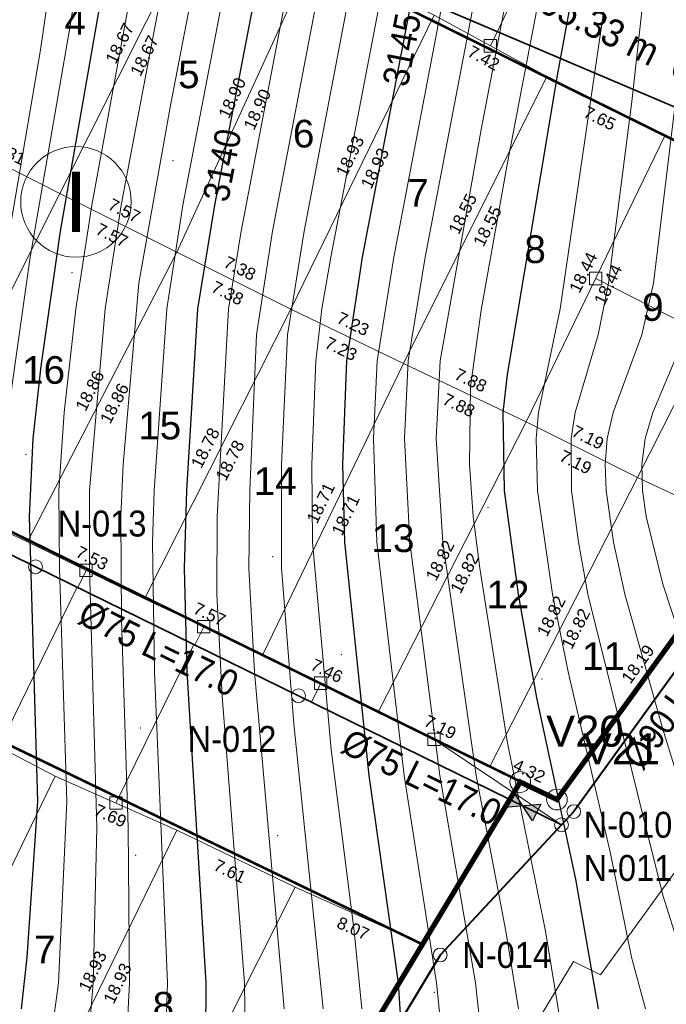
# Model space of a CAD drawing. Header units: metres. Extents: x 295850 to 310263, y 8095845 to 8104014.
# Tile 29 of 77: x 296253 to 296290, y 8096291 to 8096348. Entities that reach past the tile are written whole.
import ezdxf
from ezdxf.enums import TextEntityAlignment as Align

# ---------------------------------------------------------------- set-up
doc = ezdxf.new("R2010")
doc.units = ezdxf.units.M
doc.linetypes.add('CENTER', pattern=[5.08, 3.175, -0.635, 0.635, -0.635])
for name, color, linetype, lineweight in [('ALIN-C07', 8, 'CENTER', 13), ('ALIN-C18', 8, 'CENTER', 13), ('ALIN-LA', 8, 'CENTER', 13), ('AP-CONEX', 150, 'Continuous', 18), ('AP-LI', 30, 'Continuous', 35), ('AP-LI-TXT', 30, 'Continuous', 18), ('AP-NODOS', 1, 'Continuous', 18), ('AP-NODOS-TXT', 1, 'Continuous', 18), ('AP-RED-075', 5, 'Continuous', 35), ('AP-RED-090', 140, 'Continuous', 40), ('AP-RED-TXT', 5, 'Continuous', 18), ('AP-VALVULAS', 42, 'Continuous', 25), ('C-TOPO-MAJR', 33, 'Continuous', 25), ('C-TOPO-MINR', 253, 'Continuous', 13), ('C-TOPO-PNTS', 8, 'Continuous', 9), ('C-TOPO-TEXT-500', 33, 'Continuous', 13), ('LOTE', 7, 'Continuous', 18), ('LOTE_MEDIDAS', 8, 'Continuous', 13), ('LOTE_NUMERO', 8, 'Continuous', 13), ('MANZANA', 3, 'Continuous', 25), ('MANZANA_LETRA', 3, 'Continuous', 18), ('PERIMETRO', 1, 'Continuous', 35), ('VERTICES', 1, 'Continuous', 13), ('VIA_BORDE', 8, 'Continuous', 18)]:
    doc.layers.add(name, color=color, linetype=linetype, lineweight=lineweight)
doc.styles.add('ARIAL', font='arial.ttf')

# ---------------------------------------------------------------- blocks, each defined once
blk = doc.blocks.new('PUNTOS_TOPOGRAFICOS')
at = {"layer": 'C-TOPO-PNTS'}
for p in [(296261.654, 8096340.008, 3138.416), (296255.801, 8096333.528, 3135.885), (296279.04, 8096327.293, 3149.276), (296253.152, 8096323.004, 3135.08), (296279.89, 8096319.925, 3149.546), (296267.421, 8096317.091, 3142.798), (296271.388, 8096311.423, 3144.554), (296283.008, 8096310.006, 3150.296), (296259.769, 8096307.172, 3138.586), (296267.704, 8096300.937, 3142.224), (296259.486, 8096299.804, 3138.302), (296276.773, 8096291.869, 3145.876)]:
    blk.add_point(p, dxfattribs=at)
blk = doc.blocks.new('CURVAS_NIVEL')
at = {"layer": 'C-TOPO-MAJR'}
for points, elevation in [([(296284.341, 8096430.42), (296283.465, 8096427.42), (296282.88, 8096425.92), (296281.346, 8096422.92), (296275.165, 8096412.42), (296272.705, 8096407.92), (296266.909, 8096395.92), (296265.738, 8096392.92), (296265.317, 8096391.42), (296262.67, 8096377.92), (296258.494, 8096355.247), (296255.123, 8096335.92), (296253.994, 8096328.114), (296253.536, 8096323.92), (296253.336, 8096319.42), (296253.811, 8096302.92), (296253.197, 8096293.92), (296252.865, 8096290.92)], 3135), ([(296295.657, 8096430.42), (296294.267, 8096427.42), (296292.39, 8096424.42), (296286.229, 8096415.42), (296280.994, 8096406.501), (296278.693, 8096401.92), (296275.902, 8096395.92), (296275.317, 8096394.42), (296274.429, 8096391.42), (296264.051, 8096337.42), (296263.076, 8096331.42), (296262.428, 8096320.92), (296262.303, 8096316.42), (296262.458, 8096310.42), (296263.56, 8096292.42), (296263.526, 8096289.42)], 3140), ([(296307.062, 8096430.42), (296306.189, 8096428.92), (296294.494, 8096412.552), (296291.494, 8096408.044), (296286.749, 8096400.42), (296285.494, 8096397.92), (296284.686, 8096395.92), (296283.5, 8096391.42), (296272.602, 8096334.42), (296271.692, 8096328.42), (296271.469, 8096322.42), (296271.586, 8096317.92), (296272.993, 8096304.42), (296274.68, 8096292.42), (296274.982, 8096287.92)], 3145), ([(296318.071, 8096430.42), (296317.393, 8096428.92), (296316.527, 8096427.42), (296306.607, 8096413.92), (296298.025, 8096401.92), (296295.25, 8096397.42), (296293.976, 8096394.42), (296293.183, 8096391.42), (296290.465, 8096379.42), (296286.994, 8096361.873), (296283.885, 8096344.92), (296280.994, 8096327.63), (296280.74, 8096325.42), (296280.814, 8096320.92), (296281.621, 8096314.92), (296282.688, 8096308.92), (296284.943, 8096298.42), (296286.269, 8096290.92)], 3150)]:
    blk.add_lwpolyline(points, dxfattribs=dict(at, elevation=elevation))
at = {"layer": 'C-TOPO-MINR'}
for points, elevation in [([(296284.59, 8096445.42), (296280.277, 8096428.92), (296279.235, 8096425.92), (296277.697, 8096422.92), (296271.529, 8096412.42), (296269.066, 8096407.92), (296263.157, 8096395.92), (296262.54, 8096394.42), (296261.646, 8096391.42), (296259.068, 8096377.92), (296257.411, 8096367.42), (296255.494, 8096356.791), (296253.992, 8096346.42), (296251.936, 8096334.42), (296250.994, 8096327.88), (296250.424, 8096322.42), (296250.203, 8096317.92), (296250.396, 8096302.92), (296249.696, 8096295.42), (296249.053, 8096290.92)], 3133), ([(296286.42, 8096445.42), (296282.031, 8096428.92), (296281.006, 8096425.92), (296279.507, 8096422.92), (296273.347, 8096412.42), (296270.887, 8096407.92), (296265.037, 8096395.92), (296264.407, 8096394.42), (296263.481, 8096391.42), (296260.86, 8096377.92), (296256.871, 8096355.42), (296255.722, 8096347.92), (296253.38, 8096334.42), (296252.319, 8096326.92), (296251.877, 8096322.42), (296251.734, 8096317.92), (296252.112, 8096305.92), (296252.106, 8096302.92), (296251.342, 8096293.92), (296250.917, 8096290.92)], 3134), ([(296286.434, 8096430.42), (296285.514, 8096427.42), (296284.887, 8096425.92), (296283.244, 8096422.92), (296276.984, 8096412.42), (296274.521, 8096407.92), (296268.764, 8096395.92), (296267.582, 8096392.92), (296267.151, 8096391.42), (296266.208, 8096386.92), (296259.994, 8096354.055), (296256.96, 8096337.42), (296256.033, 8096331.42), (296255.346, 8096325.42), (296255.04, 8096320.92), (296255.075, 8096316.42), (296255.517, 8096302.92), (296255.019, 8096292.42), (296254.626, 8096289.42)], 3136), ([(296288.682, 8096430.42), (296287.701, 8096427.42), (296286.155, 8096424.42), (296281.462, 8096416.92), (296277.945, 8096410.92), (296276.33, 8096407.92), (296270.591, 8096395.92), (296269.415, 8096392.92), (296268.982, 8096391.42), (296267.745, 8096385.42), (296258.649, 8096337.42), (296257.734, 8096331.42), (296256.824, 8096320.92), (296256.824, 8096316.42), (296257.244, 8096301.42), (296257.023, 8096292.42), (296256.773, 8096289.42)], 3137), ([(296291.39, 8096431.92), (296290.537, 8096428.92), (296289.916, 8096427.42), (296288.238, 8096424.42), (296283.32, 8096416.92), (296278.133, 8096407.92), (296272.383, 8096395.92), (296271.233, 8096392.92), (296270.804, 8096391.42), (296261.494, 8096343.093), (296259.672, 8096332.92), (296258.766, 8096322.42), (296258.628, 8096319.42), (296258.675, 8096313.42), (296259.066, 8096301.42), (296259.129, 8096292.42), (296258.977, 8096289.42)], 3138), ([(296293.349, 8096430.42), (296292.107, 8096427.42), (296290.321, 8096424.42), (296285.224, 8096416.92), (296279.944, 8096407.92), (296277.677, 8096403.42), (296274.15, 8096395.92), (296273.035, 8096392.92), (296272.619, 8096391.42), (296262.23, 8096337.42), (296261.288, 8096331.42), (296260.555, 8096320.92), (296260.457, 8096317.92), (296260.576, 8096310.42), (296261.325, 8096292.42), (296261.234, 8096289.42)], 3139), ([(296297.934, 8096430.42), (296296.403, 8096427.42), (296287.253, 8096413.92), (296282.785, 8096406.42), (296281.171, 8096403.42), (296277.65, 8096395.92), (296276.618, 8096392.92), (296275.915, 8096389.92), (296265.592, 8096335.92), (296264.865, 8096331.42), (296264.213, 8096319.42), (296264.188, 8096314.92), (296264.494, 8096309.009), (296265.782, 8096292.42), (296265.833, 8096289.42)], 3141), ([(296300.194, 8096430.42), (296299.438, 8096428.92), (296297.549, 8096425.92), (296289.25, 8096413.92), (296282.948, 8096403.42), (296280.711, 8096398.92), (296279.401, 8096395.92), (296278.858, 8096394.42), (296278.049, 8096391.42), (296267.415, 8096335.92), (296266.494, 8096329.92), (296266.097, 8096320.92), (296266.039, 8096316.42), (296266.372, 8096310.42), (296268.095, 8096290.92)], 3142), ([(296302.463, 8096430.42), (296301.656, 8096428.92), (296299.68, 8096425.92), (296291.284, 8096413.92), (296284.772, 8096403.42), (296283.166, 8096400.42), (296281.766, 8096397.42), (296280.637, 8096394.42), (296280.213, 8096392.92), (296279.264, 8096388.42), (296269.238, 8096335.92), (296268.274, 8096329.92), (296267.925, 8096322.42), (296267.923, 8096316.42), (296268.641, 8096307.42), (296270.341, 8096290.92)], 3143), ([(296304.758, 8096430.42), (296303.911, 8096428.92), (296292.333, 8096412.42), (296285.756, 8096401.92), (296283.509, 8096397.42), (296282.916, 8096395.92), (296282.018, 8096392.92), (296270.779, 8096334.42), (296270.259, 8096331.42), (296269.919, 8096328.42), (296269.693, 8096322.42), (296269.727, 8096317.92), (296270.8, 8096305.92), (296272.143, 8096295.42), (296272.578, 8096290.92)], 3144), ([(296309.357, 8096430.42), (296308.47, 8096428.92), (296297.494, 8096413.794), (296293.438, 8096407.92), (296288.494, 8096400.182), (296287.06, 8096397.42), (296286.478, 8096395.92), (296285.644, 8096392.92), (296285.031, 8096389.92), (296274.426, 8096334.42), (296273.473, 8096328.42), (296273.263, 8096323.92), (296273.459, 8096317.92), (296275.036, 8096304.42), (296276.908, 8096292.42), (296277.21, 8096289.42)], 3146), ([(296311.623, 8096430.42), (296310.747, 8096428.92), (296298.994, 8096412.817), (296294.495, 8096406.42), (296289.694, 8096398.92), (296288.319, 8096395.92), (296287.494, 8096392.92), (296285.719, 8096383.92), (296276.255, 8096334.42), (296275.27, 8096328.42), (296275.06, 8096323.92), (296275.351, 8096317.92), (296277.099, 8096304.42), (296279.162, 8096292.42), (296279.821, 8096286.42)], 3147), ([(296313.994, 8096430.78), (296313.003, 8096428.92), (296310.93, 8096425.92), (296295.994, 8096405.524), (296291.704, 8096398.92), (296290.259, 8096395.92), (296289.408, 8096392.92), (296287.288, 8096382.42), (296279.494, 8096341.801), (296277.108, 8096328.42), (296276.891, 8096323.92), (296277.264, 8096317.92), (296279.197, 8096304.42), (296280.922, 8096295.42), (296281.643, 8096290.92)], 3148), ([(296316.557, 8096431.92), (296315.222, 8096428.92), (296313.219, 8096425.92), (296297.494, 8096404.517), (296293.83, 8096398.92), (296292.335, 8096395.92), (296291.419, 8096392.92), (296288.572, 8096379.42), (296280.994, 8096339.77), (296279.494, 8096331.354), (296278.868, 8096326.92), (296278.807, 8096322.42), (296279.025, 8096319.42), (296279.406, 8096316.42), (296280.994, 8096306.408), (296283.208, 8096295.42), (296284.923, 8096284.92)], 3149), ([(296321.494, 8096433.919), (296319.531, 8096428.92), (296318.744, 8096427.42), (296316.709, 8096424.42), (296307.806, 8096412.42), (296299.511, 8096400.42), (296297.628, 8096397.42), (296296.222, 8096394.42), (296295.331, 8096391.42), (296292.405, 8096379.42), (296289.628, 8096365.92), (296287.132, 8096352.42), (296284.06, 8096331.42), (296282.799, 8096325.42), (296282.67, 8096323.92), (296282.758, 8096320.92), (296283.624, 8096314.92), (296284.531, 8096310.42), (296286.969, 8096299.92), (296288.183, 8096293.92), (296289.006, 8096290.92)], 3151), ([(296323.734, 8096433.42), (296320.935, 8096427.42), (296320.037, 8096425.92), (296309.03, 8096410.92), (296300.171, 8096397.42), (296298.994, 8096395.336), (296297.966, 8096392.92), (296294.02, 8096377.92), (296291.487, 8096365.92), (296289.362, 8096353.92), (296288.208, 8096343.42), (296286.865, 8096332.92), (296286.268, 8096329.92), (296284.934, 8096325.42), (296284.704, 8096323.92), (296284.724, 8096320.92), (296285.114, 8096317.92), (296285.67, 8096314.92), (296289.994, 8096297.503), (296290.659, 8096295.42), (296291.494, 8096293.344), (296292.994, 8096290.906)], 3152), ([(296290.731, 8096343.42), (296289.471, 8096332.92), (296288.787, 8096329.92), (296287.128, 8096325.42), (296286.787, 8096323.92), (296286.666, 8096322.42), (296286.721, 8096320.92), (296287.153, 8096317.92), (296287.812, 8096314.92), (296289.994, 8096307.11), (296291.494, 8096302.301)], 3153), ([(296291.308, 8096329.92), (296289.418, 8096325.42), (296288.975, 8096323.92), (296288.783, 8096322.42), (296288.827, 8096320.92), (296289.043, 8096319.42), (296289.994, 8096315.494), (296291.494, 8096310.988)], 3154)]:
    blk.add_lwpolyline(points, dxfattribs=dict(at, elevation=elevation))
at = {"layer": 'C-TOPO-TEXT-500', "style": 'ARIAL', "width": 0.9}
for s, rotation, p in [('3145', 79.1858, (296274.891, 8096346.42)), ('3140', 79.1943, (296264.494, 8096339.744))]:
    blk.add_text(s, height=1.5, rotation=rotation, dxfattribs=at).set_placement(p, align=Align.MIDDLE_CENTER)
blk = doc.blocks.new('NODO')
blk.add_circle((0, 0), 0.5)
blk = doc.blocks.new('VALV_COMP')
h = blk.add_hatch(color=7)
h.dxf.hatch_style = 1
h.paths.add_polyline_path([(-0.5, 0.3), (0, 0), (-0.5, -0.3)])
h.paths.add_polyline_path([(0.5, 0.3), (0, 0), (0.5, -0.3)])
blk.add_lwpolyline([(-0.5, 0.3), (0.5, -0.3), (0.5, 0.3), (-0.5, -0.3)], close=True)
blk = doc.blocks.new('CONEX')
blk.add_lwpolyline([(-0.3, -0.3), (0.3, -0.3), (0.3, 0.3), (-0.3, 0.3)], close=True)

msp = doc.modelspace()

# ---------------------------------------------------------------- linework, layer by layer
at = {"layer": 'ALIN-C07'}
msp.add_lwpolyline([(296208.038, 8096338.894), (296284.135, 8096301.574)], dxfattribs=at)
at = {"layer": 'ALIN-C18'}
msp.add_lwpolyline([(296063.915, 8096040.175), (296121.013, 8096092.543), (296131.426, 8096109.192), (296135.885, 8096116.49), (296152.645, 8096150.188), (296162.547, 8096154.419), (296179.053, 8096187.439), (296188.09, 8096192.987), (296197.71, 8096210.524), (296200.674, 8096208.802), (296213.786, 8096221.839), (296222.819, 8096228.931), (296230.88, 8096245.238), (296234.739, 8096242.365), (296246.531, 8096256.376), (296255.967, 8096262.438), (296266.416, 8096276.289), (296277.114, 8096294.038), (296284.845, 8096302.335), (296295.566, 8096317.144), (296304.328, 8096334.416), (296313.849, 8096342.887), (296333.913, 8096375.927)], dxfattribs=at)
at = {"layer": 'ALIN-LA'}
msp.add_lwpolyline([(296127.6, 8096348.3), (296134.392, 8096373.035), (296154.76, 8096362.2), (296161.82, 8096359.53), (296199.617, 8096341.194), (296212.957, 8096376.125), (296312.06, 8096334.026), (296318.413, 8096339.614), (296338.019, 8096371.9), (296333.913, 8096375.927)], dxfattribs=at)
at = {"layer": 'AP-CONEX'}
for p, q in [((296280.022, 8096346.643), (296284.545, 8096355.937)), ((296286.117, 8096333.181), (296300.103, 8096326.086)), ((296256.617, 8096316.29), (296256.135, 8096315.306)), ((296251.581, 8096306.087), (296256.108, 8096315.319)), ((296263.431, 8096313.03), (296262.916, 8096311.98)), ((296258.353, 8096302.828), (296262.856, 8096312.01)), ((296270.203, 8096309.77), (296269.664, 8096308.671)), ((296276.763, 8096306.511), (296284.135, 8096301.574))]:
    msp.add_line(p, q, dxfattribs=at)
at = {"layer": 'AP-LI'}
msp.add_lwpolyline([(296127.6, 8096348.3), (296134.392, 8096373.035), (296154.76, 8096362.2), (296161.82, 8096359.53), (296199.617, 8096341.194), (296212.957, 8096376.125), (296312.06, 8096334.026), (296318.413, 8096339.614), (296338.019, 8096371.9), (296333.913, 8096375.927)], dxfattribs=at)
at = {"layer": 'AP-RED-075'}
msp.add_lwpolyline([(296284.135, 8096301.574), (296268.916, 8096309.038), (296253.697, 8096316.502), (296247.419, 8096319.581)], dxfattribs=at)
at = {"layer": 'AP-RED-090'}
msp.add_lwpolyline([(296313.849, 8096342.887), (296312.969, 8096342.104), (296304.328, 8096334.416), (296295.566, 8096317.144), (296284.845, 8096302.335), (296284.135, 8096301.574), (296277.114, 8096294.038), (296271.765, 8096285.163), (296266.416, 8096276.289), (296255.967, 8096262.438), (296255.013, 8096261.825)], dxfattribs=at)
at = {"layer": 'LOTE'}
for points in [[(296256.787, 8096358.073), (296263.474, 8096354.771), (296255.094, 8096338.092), (296248.576, 8096341.394)], [(296263.474, 8096354.771), (296269.737, 8096351.893), (296261.865, 8096334.705), (296255.094, 8096338.092)], [(296269.737, 8096351.893), (296276.763, 8096348.421), (296268.468, 8096331.403), (296261.865, 8096334.705)], [(296276.763, 8096348.421), (296283.281, 8096344.865), (296274.986, 8096328.27), (296268.468, 8096331.403)], [(296283.281, 8096344.865), (296290.137, 8096341.478), (296282.096, 8096324.884), (296274.986, 8096328.27)], [(296248.576, 8096341.394), (296255.094, 8096338.092), (296246.544, 8096321.074), (296239.942, 8096324.545)], [(296290.137, 8096341.478), (296296.909, 8096338.176), (296288.529, 8096321.666), (296282.096, 8096324.884)], [(296255.094, 8096338.092), (296261.865, 8096334.705), (296253.231, 8096317.941), (296246.544, 8096321.074)], [(296296.909, 8096338.176), (296303.258, 8096334.959), (296294.878, 8096318.703), (296288.529, 8096321.666)], [(296261.865, 8096334.705), (296268.468, 8096331.403), (296260.003, 8096314.639), (296253.231, 8096317.941)], [(296268.468, 8096331.403), (296274.986, 8096328.27), (296266.86, 8096311.421), (296260.003, 8096314.639)], [(296274.986, 8096328.27), (296282.096, 8096324.884), (296273.547, 8096308.119), (296266.86, 8096311.421)], [(296282.096, 8096324.884), (296288.529, 8096321.666), (296279.98, 8096304.902), (296273.547, 8096308.119)], [(296288.529, 8096321.666), (296294.878, 8096318.703), (296294.539, 8096317.771), (296283.873, 8096303.039), (296279.98, 8096304.902)], [(296248.322, 8096307.781), (296254.84, 8096304.394), (296246.629, 8096287.46), (296240.111, 8096290.932)], [(296254.84, 8096304.394), (296261.865, 8096301.261), (296253.57, 8096284.243), (296246.629, 8096287.46)], [(296261.865, 8096301.261), (296268.722, 8096297.959), (296260.257, 8096281.11), (296253.57, 8096284.243)], [(296268.722, 8096297.959), (296276.086, 8096294.657), (296265.42, 8096276.962), (296260.257, 8096281.11)]]:
    msp.add_lwpolyline(points, close=True, dxfattribs=at)
at = {"layer": 'MANZANA', "const_width": 0.15}
for points in [[(296225.975, 8096373.144), (296303.258, 8096334.959), (296294.539, 8096317.771), (296283.873, 8096303.039), (296209.638, 8096339.446)], [(296204.644, 8096329.117), (296276.086, 8096294.657), (296265.42, 8096276.962), (296255.009, 8096263.161), (296188.138, 8096295.589)]]:
    msp.add_lwpolyline(points, close=True, dxfattribs=at)
at = {"layer": 'MANZANA_LETRA'}
msp.add_circle((296256.036, 8096337.617), 3.2, dxfattribs=at)
at = {"layer": 'PERIMETRO', "const_width": 0.3}
msp.add_lwpolyline([(296265.427, 8096276.963), (296281.752, 8096304.049), (296283.875, 8096303.033), (296294.543, 8096317.769), (296308.606, 8096345.324), (296312.825, 8096343.504), (296332.214, 8096375.432), (296264.572, 8096409.135), (296234.578, 8096423.306), (296236.309, 8096426.91), (296223.358, 8096433.261), (296185.681, 8096451.638), (296164.623, 8096407.863), (296157.917, 8096411.167), (296153.336, 8096402.648), (296141.068, 8096377.291), (296157.574, 8096368.4), (296211.34, 8096342.737), (296209.715, 8096339.403), (296197.955, 8096315.916), (296188.131, 8096295.586), (296190.431, 8096294.459), (296146.17, 8096204.361)], dxfattribs=at)
at = {"layer": 'VERTICES'}
for centre in [(296281.752, 8096304.049), (296283.875, 8096303.033)]:
    msp.add_circle(centre, 0.6, dxfattribs=at)
at = {"layer": 'VIA_BORDE'}
msp.add_lwpolyline([(296179.731, 8096290.774), (296177.406, 8096291.902), (296198.996, 8096335.756), (296198.966, 8096335.77), (296200.598, 8096339.138), (296161.336, 8096358.43), (296154.254, 8096361.108), (296130.463, 8096373.922), (296154.332, 8096421.912), (296160.918, 8096418.606), (296182.007, 8096462.444), (296220.397, 8096443.089), (296226.619, 8096440.566), (296246.977, 8096430.584), (296245.33, 8096427.189), (296343.578, 8096378.743), (296315.877, 8096333.127), (296312.205, 8096334.914), (296301.389, 8096313.59), (296286.402, 8096292.889), (296284.827, 8096293.661), (296272.057, 8096272.476)], dxfattribs=at)
for points in [[(296303.258, 8096334.959), (296225.975, 8096373.144), (296209.638, 8096339.446), (296283.873, 8096303.039), (296294.539, 8096317.771), (296303.258, 8096334.959)], [(296276.086, 8096294.657), (296204.644, 8096329.117), (296188.138, 8096295.589), (296255.009, 8096263.161), (296265.42, 8096276.962), (296276.086, 8096294.657)]]:
    msp.add_lwpolyline(points, close=True, dxfattribs=at)

# ---------------------------------------------------------------- block references
at = {"layer": 'AP-CONEX', "xscale": 1.2, "yscale": 1.2}
for p in [(296280.022, 8096346.643), (296286.117, 8096333.181), (296256.617, 8096316.29), (296263.431, 8096313.03), (296270.203, 8096309.77), (296276.763, 8096306.511), (296258.353, 8096302.828)]:
    msp.add_blockref('CONEX', p, dxfattribs=at)
at = {"layer": 'AP-NODOS', "xscale": 0.8, "yscale": 0.8}
for p in [(296253.697, 8096316.502), (296268.916, 8096309.038), (296284.845, 8096302.335), (296284.135, 8096301.574), (296277.114, 8096294.038)]:
    msp.add_blockref('NODO', p, dxfattribs=at)
at = {"layer": 'AP-VALVULAS', "xscale": 1.8, "yscale": 1.8, "rotation": 153.8753264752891}
msp.add_blockref('VALV_COMP', (296281.891, 8096302.675), dxfattribs=at)
at = {"layer": 'C-TOPO-MAJR'}
msp.add_blockref('CURVAS_NIVEL', (0, 0), dxfattribs=at)
at = {"layer": 'C-TOPO-PNTS'}
msp.add_blockref('PUNTOS_TOPOGRAFICOS', (0, 0), dxfattribs=at)

# ---------------------------------------------------------------- texts
at = {"layer": 'AP-LI-TXT', "style": 'ARIAL', "width": 0.9}
msp.add_text('LÍNEA DE IMPULSIÓN PVC Ø110 mm C-15 (PN16)  L=295.33 m  Qb=5.55 l/s', height=1.6, rotation=-26.5, dxfattribs=at).set_placement((296268, 8096355.5), align=Align.BOTTOM_CENTER)
at = {"layer": 'AP-NODOS-TXT', "style": 'ARIAL', "width": 0.9}
for s, p in [('N-013', (296257.546, 8096319.002)), ('N-012', (296265.067, 8096306.538)), ('N-010', (296287.985, 8096301.574)), ('N-011', (296287.985, 8096299.074)), ('N-014', (296280.963, 8096294.038))]:
    msp.add_text(s, height=1.5, dxfattribs=at).set_placement(p, align=Align.MIDDLE_CENTER)
at = {"layer": 'AP-RED-TXT', "style": 'ARIAL', "width": 0.9}
for s, rotation, p in [('Ø75 L=17.0', 333.8753, (296260.822, 8096311.782)), ('Ø90 L=18.3', 54.0954, (296291.097, 8096309.094)), ('Ø75 L=17.0', 333.8753, (296276.041, 8096304.318))]:
    msp.add_text(s, height=1.5, rotation=rotation, dxfattribs=at).set_placement(p, align=Align.MIDDLE_CENTER)
at = {"layer": 'LOTE_MEDIDAS', "style": 'ARIAL'}
for s, rotation, p in [('18.67', 63.3245, (296258.569, 8096346.791)), ('18.67', 63.3245, (296259.998, 8096346.072)), ('7.42', 331.3843, (296279.639, 8096345.941)), ('18.90', 65.3917, (296265.074, 8096343.632)), ('18.90', 65.3917, (296266.529, 8096342.966)), ('7.65', 333.7124, (296286.355, 8096342.455)), ('7.31', -26.8673, (296252.196, 8096340.456)), ('18.93', 64.0135, (296271.896, 8096340.263)), ('18.93', 64.0135, (296273.335, 8096339.562)), ('7.57', -26.5713, (296258.837, 8096337.114)), ('18.55', 63.4406, (296278.418, 8096336.925)), ('18.55', 63.4406, (296279.849, 8096336.21)), ('7.57', 333.4287, (296258.122, 8096335.683)), ('7.38', -26.5704, (296265.524, 8096333.769)), ('18.44', 64.1462, (296285.397, 8096333.53)), ('18.44', 64.1462, (296286.837, 8096332.832)), ('7.38', 333.4296, (296264.809, 8096332.338)), ('7.23', -25.6709, (296272.073, 8096330.558)), ('7.23', 334.3291, (296271.38, 8096329.116)), ('18.86', 62.7504, (296256.837, 8096326.689)), ('7.88', -25.4685, (296278.885, 8096327.299)), ('18.86', 62.7504, (296258.26, 8096325.957)), ('7.88', 334.5315, (296278.197, 8096325.855)), ('7.19', -26.5705, (296285.67, 8096323.99)), ('18.78', 63.2096, (296263.521, 8096323.381)), ('18.78', 63.2096, (296264.95, 8096322.66)), ('7.19', 333.4295, (296284.955, 8096322.559)), ('18.71', 64.2525, (296270.202, 8096320.193)), ('18.71', 64.2525, (296271.643, 8096319.498)), ('18.82', 62.9797, (296277.109, 8096316.865)), ('7.53', -25.9945, (296256.968, 8096317.009)), ('18.82', 62.9797, (296278.534, 8096316.138)), ('7.57', -25.1382, (296263.771, 8096313.754)), ('18.82', 62.9795, (296283.542, 8096313.648)), ('18.82', 62.9795, (296284.967, 8096312.921)), ('18.19', 54.0969, (296288.558, 8096310.874)), ('7.46', -26.2797, (296270.557, 8096310.488)), ('7.19', -26.5707, (296277.121, 8096307.226)), ('4.32', -25.5661, (296282.272, 8096304.692)), ('7.69', 335.9681, (296258.027, 8096302.097)), ('7.61', 334.2848, (296264.946, 8096298.89)), ('8.07', 335.8486, (296272.077, 8096295.578)), ('18.93', 64.0136, (296256.999, 8096293.103)), ('18.93', 64.0136, (296258.437, 8096292.402))]:
    msp.add_text(s, height=0.7, rotation=rotation, dxfattribs=at).set_placement(p, align=Align.MIDDLE_CENTER)
at = {"layer": 'LOTE_NUMERO', "style": 'ARIAL'}
for s, p in [('4', (296255.991, 8096348.083)), ('5', (296262.569, 8096344.992)), ('6', (296269.213, 8096341.563)), ('7', (296275.833, 8096338.134)), ('8', (296282.612, 8096334.874)), ('9', (296289.426, 8096331.53)), ('16', (296254.162, 8096327.889)), ('15', (296260.884, 8096324.672)), ('14', (296267.571, 8096321.454)), ('13', (296274.385, 8096318.152)), ('12', (296281.038, 8096314.893)), ('11', (296286.571, 8096311.337)), ('7', (296254.238, 8096294.361)), ('8', (296261.095, 8096291.101))]:
    msp.add_text(s, height=1.6, dxfattribs=at).set_placement(p, align=Align.MIDDLE_CENTER)
at = {"layer": 'MANZANA_LETRA', "style": 'ARIAL'}
msp.add_text('I', height=3.5, dxfattribs=at).set_placement((296256.036, 8096337.617), align=Align.MIDDLE_CENTER)
at = {"layer": 'VERTICES', "style": 'ARIAL'}
for s, p in [('V20', (296283.252, 8096305.549)), ('V21', (296285.375, 8096304.533))]:
    msp.add_text(s, height=1.8, dxfattribs=at).set_placement(p, align=Align.BOTTOM_LEFT)

doc.saveas('drawing.dxf')
